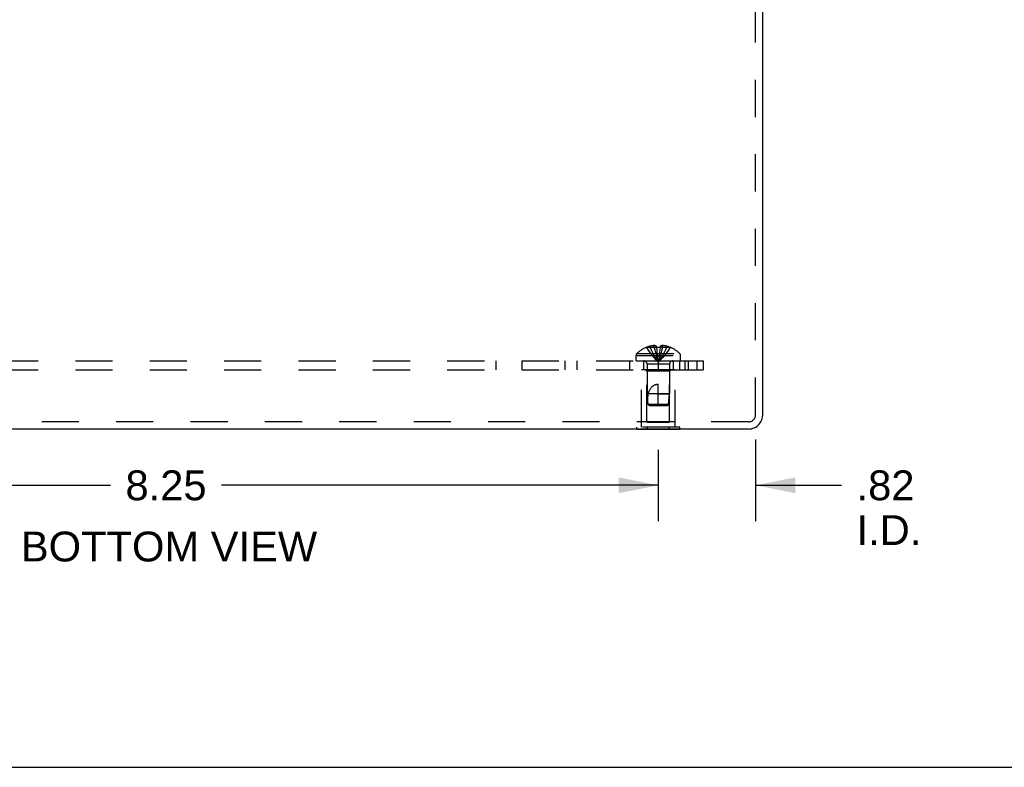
# Model space of a CAD drawing. Header units: inches. Extents: x 0 to 56.7, y 0 to 36.7.
# Tile 2 of 37: x 20.1 to 28.3, y 0 to 6.3. Entities that reach past the tile are written whole.
import ezdxf

# ---------------------------------------------------------------- set-up
doc = ezdxf.new("R2010")
doc.units = ezdxf.units.IN
doc.header["$LTSCALE"] = 3.116667
doc.header["$MEASUREMENT"] = 0
doc.linetypes.add('HIDDEN', pattern=[0.2, 0.1, -0.1])
doc.layers.get('0').update_dxf_attribs({"linetype": 'CONTINUOUS'})
for name, color, linetype in [('DEFAULT_2', 8, 'HIDDEN'), ('DIMENSIONS', 7, 'CONTINUOUS'), ('SUBPANEL', 7, 'CONTINUOUS')]:
    doc.layers.add(name, color=color, linetype=linetype)
doc.styles.get("Standard").update_dxf_attribs({"font": 'arial.ttf'})
doc.dimstyles.new('DIMSTYLE_1', dxfattribs={"dimtxt": 0.25, "dimasz": 0.333333, "dimexe": 0.09, "dimexo": 0.07, "dimgap": 0.0375, "dimtad": 0, "dimtih": 1, "dimtoh": 1, "dimzin": 4, "dimdsep": 46, "dimtxsty": 'Standard', "dimblk": '_FILLED', "dimblk1": '_FILLED', "dimblk2": '_FILLED', "dimcen": 0.09, "dimadec": 3, "dimazin": 1, "dimtfac": 1, "dimtdec": 3, "dimtofl": 0, "dimtmove": 0, "dimatfit": 3, "dimldrblk": '_FILLED', "dimfxl": 0, "dimtolj": 1, "dimtzin": 4, "dimarcsym": 0})

# ---------------------------------------------------------------- blocks, each defined once
blk = doc.blocks.new('_FILLED')
at = {"color": 0, "linetype": 'ByBlock'}
blk.add_solid([(0, 0), (-1, 0.2), (-1, -0.2)], dxfattribs=at)
blk = doc.blocks.new('*D8')
at = {"layer": 'DIMENSIONS', "color": 2, "linetype": 'Continuous'}
for p, q in [((17.1841, 2.6581), (17.1841, 2.0618)), ((25.4341, 2.6581), (25.4341, 2.0618)), ((17.1841, 2.3618), (20.8444, 2.3618)), ((25.4341, 2.3618), (21.7737, 2.3618))]:
    blk.add_line(p, q, dxfattribs=at)
at = {"layer": 'DIMENSIONS', "color": 2, "linetype": 'Continuous', "xscale": 0.3333333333, "yscale": 0.3333333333, "zscale": 0.3333333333, "rotation": 180}
blk.add_blockref('_FILLED', (17.1841, 2.3618), dxfattribs=at)
at = {"layer": 'DIMENSIONS', "color": 2, "linetype": 'Continuous', "xscale": 0.3333333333, "yscale": 0.3333333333, "zscale": 0.3333333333}
blk.add_blockref('_FILLED', (25.4341, 2.3618), dxfattribs=at)
at = {"layer": 'DIMENSIONS', "color": 2, "linetype": 'Continuous', "insert": (21.3091, 2.4868), "char_height": 0.25, "width": 0.679368, "attachment_point": 2, "line_spacing_factor": 0.9}
blk.add_mtext('8.25', dxfattribs=at)
blk = doc.blocks.new('*D9')
at = {"layer": 'DIMENSIONS', "color": 2, "linetype": 'Continuous'}
for p, q in [((26.2491, 2.7459), (26.2491, 2.0618)), ((25.4341, 2.6581), (25.4341, 2.0618)), ((25.4341, 2.3618), (24.7674, 2.3618)), ((26.2491, 2.3618), (26.9703, 2.3618))]:
    blk.add_line(p, q, dxfattribs=at)
at = {"layer": 'DIMENSIONS', "color": 2, "linetype": 'Continuous', "xscale": 0.3333333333, "yscale": 0.3333333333, "zscale": 0.3333333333}
blk.add_blockref('_FILLED', (25.4341, 2.3618), dxfattribs=at)
at = {"layer": 'DIMENSIONS', "color": 2, "linetype": 'Continuous', "xscale": 0.3333333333, "yscale": 0.3333333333, "zscale": 0.3333333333, "rotation": 180}
blk.add_blockref('_FILLED', (26.2491, 2.3618), dxfattribs=at)
at = {"layer": 'DIMENSIONS', "color": 2, "linetype": 'Continuous', "insert": (27.0953, 2.4868), "char_height": 0.25, "width": 0.541822, "attachment_point": 1, "line_spacing_factor": 0.9}
blk.add_mtext('.82\\PI.D.', dxfattribs=at)

msp = doc.modelspace()

# ---------------------------------------------------------------- linework, layer by layer
at = {"color": 3, "linetype": 'Continuous'}
for p, q in [((26.3091, 2.9529), (26.3091, 7.8259)), ((26.1891, 2.8329), (16.4291, 2.8329))]:
    msp.add_line(p, q, dxfattribs=at)
at = {"color": 7, "linetype": 'Continuous'}
for p, q in [((25.2539, 2.8289), (25.2539, 2.8329)), ((25.6142, 2.8289), (25.2539, 2.8289)), ((25.344, 2.8289), (25.344, 2.8329)), ((25.5241, 2.8289), (25.5241, 2.8329)), ((25.6142, 2.8289), (25.6142, 2.8329)), ((0, 0), (56.6667, 0))]:
    msp.add_line(p, q, dxfattribs=at)
at = {"color": 3, "linetype": 'Continuous'}
msp.add_arc((26.1891, 2.9529), 0.12, 319.59729, 360, dxfattribs=at)
at = {"color": 7, "linetype": 'Continuous'}
msp.add_arc((26.1891, 2.9529), 0.12, 270, 319.59729, dxfattribs=at)
at = {"layer": 'DEFAULT_2', "color": 8, "linetype": 'HIDDEN'}
for p, q in [((26.2491, 2.9529), (26.2491, 7.8259)), ((25.3348, 3.5168), (25.3346, 3.5172)), ((25.3358, 3.5172), (25.3348, 3.5168)), ((25.4186, 3.5172), (25.3358, 3.5172)), ((25.3656, 3.5172), (25.3656, 3.5273)), ((25.3992, 3.5172), (25.3992, 3.5322)), ((25.4186, 3.5172), (25.4186, 3.5273)), ((25.4186, 3.5172), (25.4207, 3.4948)), ((25.4186, 3.5172), (25.4186, 3.5168)), ((25.4207, 3.4951), (25.423, 3.4733)), ((25.423, 3.4735), (25.4255, 3.4524)), ((25.4496, 3.5172), (25.4474, 3.4948)), ((25.4496, 3.5172), (25.4495, 3.5168)), ((25.4496, 3.5273), (25.4496, 3.5172)), ((25.5323, 3.5172), (25.4496, 3.5172)), ((25.469, 3.5172), (25.469, 3.5322)), ((25.5026, 3.5172), (25.5026, 3.5273)), ((25.5333, 3.5168), (25.5323, 3.5172)), ((25.5336, 3.5172), (25.5333, 3.5168)), ((25.2476, 3.4504), (25.6206, 3.4504)), ((25.2476, 3.4039), (25.2476, 3.4504)), ((25.2476, 3.4039), (25.6206, 3.4039)), ((25.2538, 3.4649), (25.6143, 3.4649)), ((25.4255, 3.4526), (25.4282, 3.4321)), ((25.6206, 3.4039), (25.6206, 3.4504)), ((25.5741, 3.3289), (25.2941, 3.3289)), ((25.2941, 2.8499), (25.2941, 3.3289)), ((25.3391, 3.3189), (25.3291, 3.3289)), ((25.5291, 3.3189), (25.3391, 3.3189)), ((25.3391, 2.8914), (25.3391, 3.3189)), ((25.5281, 3.3757), (25.3401, 3.3757)), ((25.3401, 3.3757), (25.3401, 3.1289)), ((25.5281, 3.3757), (25.5281, 3.1289)), ((25.5291, 3.3189), (25.5391, 3.3289)), ((25.5291, 2.8914), (25.5291, 3.3189)), ((25.5741, 2.8499), (25.5741, 3.3289)), ((25.4341, 3.0289), (25.4341, 3.2089)), ((25.5281, 3.1289), (25.3401, 3.1289)), ((25.3491, 3.0388), (25.3401, 3.1289)), ((25.4341, 3.1289), (25.5281, 3.1289)), ((25.519, 3.0388), (25.5281, 3.1289)), ((25.519, 3.0388), (25.3491, 3.0388)), ((25.3601, 3.0289), (25.3491, 3.0388)), ((25.3601, 3.0289), (25.5081, 3.0289)), ((25.5081, 3.0289), (25.519, 3.0388)), ((26.1891, 2.8929), (16.4291, 2.8929)), ((25.3391, 2.8914), (25.5291, 2.8914)), ((25.6142, 2.8499), (25.2539, 2.8499)), ((25.2539, 2.8329), (25.2539, 2.8499)), ((25.344, 2.8329), (25.344, 2.8499)), ((25.5241, 2.8329), (25.5241, 2.8499)), ((25.6142, 2.8329), (25.6142, 2.8499))]:
    msp.add_line(p, q, dxfattribs=at)
for points in [[(25.3348, 3.5168), (25.3485, 3.4948), (25.3633, 3.4733), (25.3793, 3.4524), (25.3964, 3.4321), (25.4147, 3.4124), (25.4341, 3.3932)], [(25.3992, 3.5322), (25.3951, 3.5319), (25.3911, 3.5316), (25.387, 3.5311), (25.3829, 3.5306), (25.3787, 3.5299), (25.3744, 3.5292), (25.37, 3.5283), (25.3656, 3.5273)], [(25.3656, 3.5172), (25.375, 3.4951), (25.3852, 3.4735), (25.3963, 3.4526), (25.4081, 3.4322), (25.4207, 3.4124), (25.4341, 3.3932)], [(25.4186, 3.5273), (25.4161, 3.5282), (25.4137, 3.5291), (25.4113, 3.5298), (25.4089, 3.5305), (25.4064, 3.5311), (25.404, 3.5315), (25.4016, 3.5319), (25.3992, 3.5322)], [(25.3992, 3.5172), (25.404, 3.4951), (25.4092, 3.4735), (25.4148, 3.4526), (25.4208, 3.4322), (25.4272, 3.4124), (25.4341, 3.3932)], [(25.4495, 3.5168), (25.4444, 3.5171), (25.4392, 3.5172), (25.4341, 3.5172), (25.4289, 3.5172), (25.4237, 3.5171), (25.4186, 3.5168)], [(25.469, 3.5172), (25.4641, 3.4951), (25.4589, 3.4735), (25.4533, 3.4526), (25.4473, 3.4322), (25.4409, 3.4124), (25.4341, 3.3932)], [(25.5026, 3.5172), (25.4931, 3.4951), (25.4829, 3.4735), (25.4719, 3.4526), (25.46, 3.4322), (25.4474, 3.4124), (25.4341, 3.3932)], [(25.5333, 3.5168), (25.5196, 3.4948), (25.5048, 3.4733), (25.4888, 3.4524), (25.4717, 3.4321), (25.4534, 3.4124), (25.4341, 3.3932)], [(25.4474, 3.4951), (25.4451, 3.4733), (25.4426, 3.4524), (25.4399, 3.4321), (25.4371, 3.4124), (25.4341, 3.3932)], [(25.4451, 3.4735), (25.4426, 3.4526), (25.4399, 3.4322), (25.4371, 3.4124), (25.4341, 3.3932)], [(25.469, 3.5322), (25.4665, 3.5319), (25.4641, 3.5315), (25.4617, 3.5311), (25.4593, 3.5305), (25.4568, 3.5298), (25.4544, 3.5291), (25.452, 3.5282), (25.4496, 3.5273)], [(25.5026, 3.5273), (25.4981, 3.5283), (25.4937, 3.5292), (25.4894, 3.5299), (25.4852, 3.5306), (25.4811, 3.5311), (25.477, 3.5316), (25.473, 3.5319), (25.469, 3.5322)], [(25.4282, 3.4322), (25.431, 3.4124), (25.4341, 3.3932)], [(25.4282, 3.4321), (25.431, 3.4124), (25.4341, 3.3932)], [(25.35, 3.1289), (25.3521, 3.1362), (25.3544, 3.1432), (25.3569, 3.1496), (25.3595, 3.1556), (25.3623, 3.1612), (25.3652, 3.1663), (25.3682, 3.1711), (25.3712, 3.1754), (25.3743, 3.1794), (25.3774, 3.1829), (25.3805, 3.1862), (25.3837, 3.1892), (25.3869, 3.1919), (25.3901, 3.1943), (25.3933, 3.1965), (25.3965, 3.1986), (25.3998, 3.2004), (25.4032, 3.2021), (25.4068, 3.2036), (25.4104, 3.205), (25.4142, 3.2061), (25.4181, 3.2071), (25.422, 3.2079), (25.426, 3.2084), (25.43, 3.2088), (25.4341, 3.2089)], [(25.3491, 3.0388), (25.3482, 3.0503), (25.3475, 3.0619), (25.347, 3.0737), (25.3469, 3.0854), (25.3471, 3.0969), (25.3477, 3.1081), (25.3486, 3.1187), (25.35, 3.1289)], [(25.3491, 3.0388), (25.352, 3.0362), (25.3575, 3.0312)]]:
    msp.add_lwpolyline(points, dxfattribs=at)
for centre, radius, start, end in [((25.4341, 3.2751), 0.2618, 112.33569, 133.5138), ((25.4341, 3.2751), 0.2614, 105.19411, 112.08938), ((25.4341, 3.2751), 0.2614, 67.91062, 74.80589), ((25.4341, 3.2751), 0.2618, 46.4862, 67.66431), ((25.2676, 3.4504), 0.02, 133.5138, 180), ((25.3119, 3.3757), 0.0282, 0, 90), ((25.5563, 3.3757), 0.0282, 90, 180), ((25.6006, 3.4504), 0.02, 0, 46.4862), ((26.1891, 2.9529), 0.06, 270, 360)]:
    msp.add_arc(centre, radius, start, end, dxfattribs=at)
at = {"layer": 'SUBPANEL', "color": 8, "linetype": 'HIDDEN'}
for p, q in [((16.8091, 3.4039), (25.8091, 3.4039)), ((24.0751, 3.3289), (24.0751, 3.4039)), ((24.2931, 3.3289), (24.2931, 3.4039)), ((24.6513, 3.4039), (24.6513, 3.3289)), ((24.7525, 3.4039), (24.7525, 3.3289)), ((25.1921, 3.4039), (25.1921, 3.3289)), ((25.3091, 3.4039), (25.3091, 3.3289)), ((25.4341, 3.4039), (25.4341, 3.3289)), ((25.5591, 3.4039), (25.5591, 3.3289)), ((25.6151, 3.3289), (25.6151, 3.4039)), ((25.655, 3.4039), (25.655, 3.3289)), ((25.6841, 3.4039), (25.6841, 3.3289)), ((25.7573, 3.4039), (25.7573, 3.3289)), ((25.8091, 3.4039), (25.8091, 3.3289)), ((16.8091, 3.3289), (25.8091, 3.3289))]:
    msp.add_line(p, q, dxfattribs=at)

# ---------------------------------------------------------------- texts
at = {"layer": 'DIMENSIONS', "color": 2, "linetype": 'Continuous', "insert": (21.3343, 1.9742), "char_height": 0.25, "width": 2.477695, "attachment_point": 2, "line_spacing_factor": 0.9}
msp.add_mtext('BOTTOM VIEW', dxfattribs=at)

# ---------------------------------------------------------------- dimensions: what is measured, and where the dimension line sits
at = {"layer": 'DIMENSIONS', "color": 2, "linetype": 'Continuous'}
dim = msp.add_linear_dim(base=(25.4340549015, 2.3618342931), p1=(26.2490549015, 2.8158950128), p2=(25.4340549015, 1.9918342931), angle=180, text='<>\\PI.D.', dimstyle='DIMSTYLE_1', dxfattribs=at)
dim.commit()
dim.dimension.update_dxf_attribs({"geometry": '*D9', "text_midpoint": (27.366226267, 2.1743342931), "dimtype": 160})
dim = msp.add_linear_dim(base=(25.4341, 2.3618), p1=(17.1841, 1.9918), p2=(25.4341, 1.9918), dimstyle='DIMSTYLE_1', dxfattribs=at)
dim.commit()
dim.dimension.update_dxf_attribs({"geometry": '*D8', "text_midpoint": (21.3087, 2.3604), "dimtype": 160})

doc.saveas('drawing.dxf')
